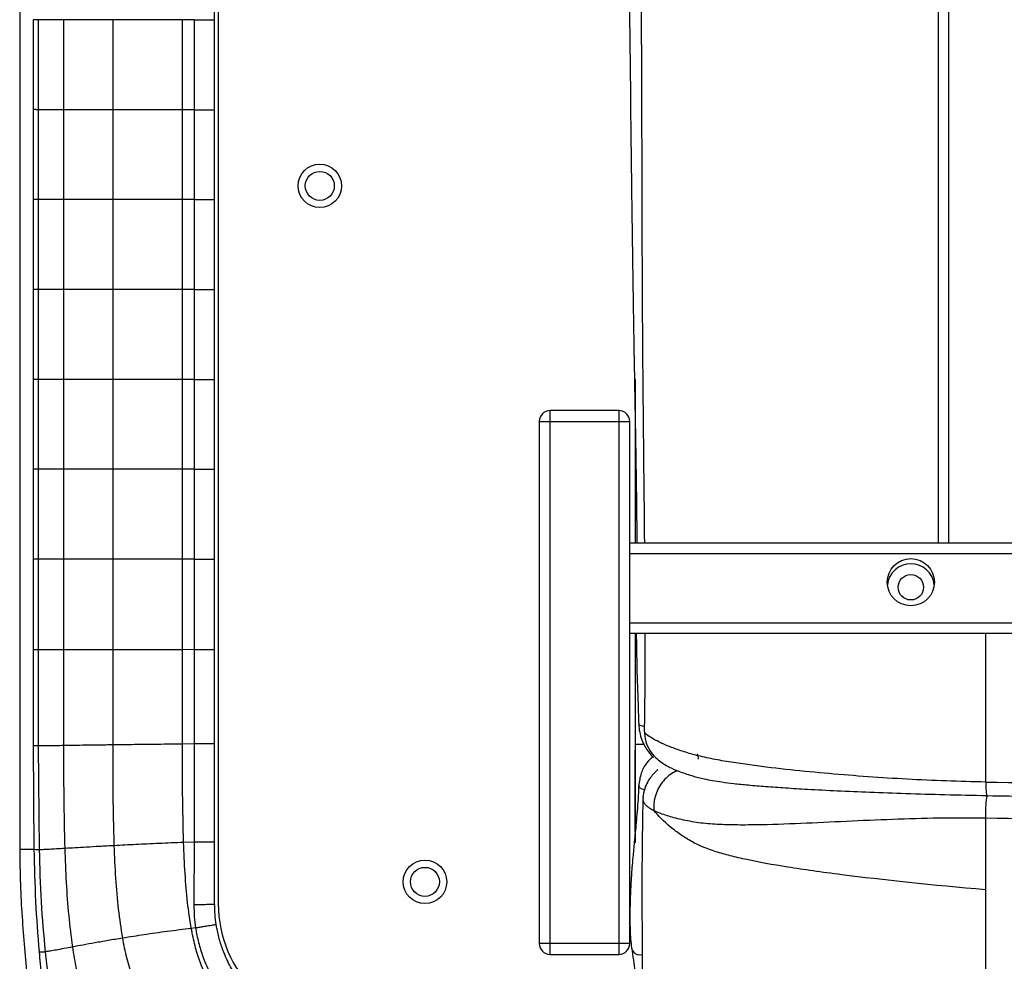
# Paper-space layout '_Bottom' of a CAD drawing. Header units: millimetres. Extents: x -468 to 468, y -619 to 155.
# Tile 2 of 10: x -468 to -197, y -482 to -222. Entities that reach past the tile are written whole.
import ezdxf

# ---------------------------------------------------------------- set-up
doc = ezdxf.new("R2010")
doc.units = ezdxf.units.MM

psp = doc.layouts.new('_Bottom')

# ---------------------------------------------------------------- linework, layer by layer
at = {"color": 7, "linetype": 'Continuous', "lineweight": 25}
for p, q in [((-468.27, 6.64), (-468.27, -450.94)), ((-413.5, 0), (-413.5, -466)), ((-215, -12.5), (-215, -366.5)), ((-212, -366.5), (-212, -12.5)), ((-414.5, -421.97), (-414.5, -22.33)), ((-464.56, -222.15), (-464.56, -246.97)), ((-463.05, -246.98), (-463.05, -222.15)), ((-456.06, -246.98), (-456.06, -222.15)), ((-442.51, -246.98), (-442.51, -222.15)), ((-423.36, -246.98), (-423.36, -222.15)), ((-420.17, -222.15), (-423.36, -222.15)), ((-464.56, -246.97), (-464.56, -271.79)), ((-463.05, -271.79), (-463.05, -246.98)), ((-456.06, -271.79), (-456.06, -246.98)), ((-423.36, -271.79), (-423.36, -246.98)), ((-420.17, -246.98), (-423.36, -246.98)), ((-464.56, -271.79), (-464.56, -296.59)), ((-463.05, -296.59), (-463.05, -271.79)), ((-456.06, -296.59), (-456.06, -271.79)), ((-442.51, -296.59), (-442.51, -271.79)), ((-423.36, -296.59), (-423.36, -271.79)), ((-420.17, -271.79), (-423.36, -271.79)), ((-464.56, -296.59), (-464.56, -321.38)), ((-463.05, -321.39), (-463.05, -296.59)), ((-456.06, -321.39), (-456.06, -296.59)), ((-423.36, -321.39), (-423.36, -296.59)), ((-420.17, -296.59), (-423.36, -296.59)), ((-464.56, -321.38), (-464.56, -346.17)), ((-463.05, -346.18), (-463.05, -321.39)), ((-456.06, -346.18), (-456.06, -321.39)), ((-442.51, -346.18), (-442.51, -321.39)), ((-423.36, -346.18), (-423.36, -321.39)), ((-420.17, -321.39), (-423.36, -321.39)), ((-298.52, -321.39), (-298.52, -366.5)), ((-322, -480), (-322, -330)), ((-303, -330), (-322, -330)), ((-303, -330), (-303, -480)), ((-325, -333), (-300, -333)), ((-325, -333), (-325, -477)), ((-300, -477), (-300, -333)), ((-464.56, -346.17), (-464.56, -370.97)), ((-463.05, -370.97), (-463.05, -346.18)), ((-456.06, -370.97), (-456.06, -346.18)), ((-423.36, -370.97), (-423.36, -346.18)), ((-420.17, -346.18), (-423.36, -346.18)), ((-300, -366.5), (300, -366.5)), ((-464.56, -370.97), (-464.56, -396)), ((-463.05, -396.01), (-463.05, -370.97)), ((-456.06, -396), (-456.06, -370.97)), ((-423.36, -395.95), (-423.36, -370.97)), ((-420.17, -370.97), (-423.36, -370.97)), ((300, -369.5), (-300, -369.5)), ((-300, -388.5), (300, -388.5)), ((300, -391.5), (-300, -391.5)), ((-298.52, -391.5), (-298.52, -422.04)), ((-464.56, -396), (-464.56, -422.44)), ((-463.05, -422.49), (-463.05, -396.01)), ((-456.06, -422.41), (-456.06, -396)), ((-423.37, -422.01), (-423.36, -395.95)), ((-420.17, -395.94), (-423.36, -395.95)), ((-295.99, -418.32), (-295.99, -418.21)), ((-464.56, -422.44), (-464.36, -451.03)), ((-462.81, -451.15), (-463.05, -422.49)), ((-420.17, -421.97), (-423.37, -422.01)), ((-298.5, -446.27), (-298.5, -423.7)), ((-296.34, -436.71), (-296.36, -437)), ((-420.18, -449.03), (-423.07, -449.14)), ((-419.75, -472.73), (-420.94, -472.87)), ((-300, -477), (-325, -477)), ((-322, -480), (-303, -480))]:
    psp.add_line(p, q, dxfattribs=at)
at = {"color": 7, "linetype": 'Continuous', "lineweight": 25, "flags": 128}
for points in [[(-420.17, -222.15), (-420.17, -232.15), (-420.17, -239.57), (-420.17, -246.98)], [(-442.51, -271.79), (-442.51, -262.22), (-442.51, -254.6), (-442.51, -246.98)], [(-420.17, -246.98), (-420.17, -256.98), (-420.17, -264.38), (-420.17, -271.79)], [(-420.17, -271.79), (-420.17, -281.79), (-420.17, -289.19), (-420.17, -296.59)], [(-442.51, -321.39), (-442.51, -311.81), (-442.51, -304.2), (-442.51, -296.59)], [(-420.17, -296.59), (-420.17, -306.59), (-420.17, -313.99), (-420.17, -321.39)], [(-420.17, -321.39), (-420.17, -331.39), (-420.17, -338.78), (-420.17, -346.18)], [(-442.51, -370.97), (-442.51, -361.4), (-442.51, -353.79), (-442.51, -346.18)], [(-420.17, -346.18), (-420.17, -356.18), (-420.17, -363.58), (-420.17, -370.97)], [(-442.51, -395.97), (-442.51, -386.4), (-442.51, -378.69), (-442.51, -370.97)], [(-420.17, -370.97), (-420.17, -375.97), (-420.17, -385.96), (-420.17, -395.94)], [(-442.51, -422.23), (-442.51, -412.65), (-442.51, -404.31), (-442.51, -395.97)], [(-420.17, -395.94), (-420.17, -405.94), (-420.17, -413.96), (-420.17, -414.62), (-420.17, -421.97)], [(-297.55, -416.47), (-297.54, -416.53), (-297.24, -416.78), (-296.61, -416.96), (-296.03, -417.04)], [(-295.98, -434.6), (-296.57, -434.43), (-297.21, -434.07), (-297.53, -433.63), (-297.55, -433.46)], [(-468.27, -450.94), (-468.08, -450.94), (-467.54, -450.94), (-466.73, -450.94), (-465.77, -450.94), (-464.81, -450.94), (-464.33, -450.94)], [(-296.58, -480.18), (-296.77, -480.2), (-297.74, -480.14)]]:
    psp.add_lwpolyline(points, dxfattribs=at)
at = {"color": 7, "linetype": 'Continuous', "lineweight": 25}
for centre, radius in [((-385.5, -268), 6), ((-385.5, -268), 4), ((-222.5, -377.34), 6.5), ((-222.5, -378.74), 3.5), ((-356.5, -460), 6), ((-356.5, -460), 4)]:
    psp.add_circle(centre, radius, dxfattribs=at)
for centre, radius, start, end in [((-322, -333), 3, 90, 180), ((-303, -333), 3, 0, 90), ((-222.5, -378.75), 6.5, 6.2844, 173.7156), ((-221.4, -413.84), 60.97, 190.2233, 191.6212), ((-379.5, -466), 34, 180, 270), ((-322, -477), 3, 180, 270), ((-303, -477), 3, 270, 0), ((-297.16, -477.81), 2.4, 189.4601, 255.9251)]:
    psp.add_arc(centre, radius, start, end, dxfattribs=at)
for points, knots in [([(-301.78, -12.5), (-301.83, -27.84), (-301.92, -58.43), (-301.63, -104.25), (-301.14, -154.13), (-300.2, -208.16), (-299.75, -251.22), (-299.4, -279.15), (-299.22, -291.74), (-299.03, -303.84), (-298.87, -313.03), (-298.75, -319.81), (-298.67, -324.78), (-298.56, -330.61), (-298.43, -337.32), (-298.31, -344.86), (-298.19, -353.2), (-298.1, -360.5), (-298.09, -365.02), (-298.09, -366.5)], [0, 0, 0, 0, 0.130027, 0.259158, 0.388321, 0.552706, 0.717066, 0.753237, 0.789367, 0.82382, 0.855736, 0.867301, 0.881303, 0.897787, 0.916747, 0.938181, 0.96164, 0.987479, 1, 1, 1, 1]), ([(-297.59, -107.69), (-297.59, -108.64), (-297.56, -113.95), (-297.48, -125.04), (-297.37, -140.59), (-297.24, -156.82), (-297.14, -171.93), (-297.05, -185.92), (-296.97, -198.73), (-296.91, -210.37), (-296.86, -220.93), (-296.82, -230.54), (-296.79, -239.15), (-296.76, -246.78), (-296.74, -253.43), (-296.72, -259.28), (-296.71, -264.63), (-296.7, -269.76), (-296.68, -274.75), (-296.67, -279.58), (-296.65, -284.27), (-296.64, -288.89), (-296.62, -293.29), (-296.6, -296.88), (-296.59, -299.5), (-296.58, -301.13), (-296.57, -302.62), (-296.56, -304.49), (-296.54, -307.25), (-296.52, -311), (-296.48, -315.65), (-296.45, -320.17), (-296.4, -324.86), (-296.36, -329.74), (-296.3, -335.81), (-296.22, -342.98), (-296.14, -351.27), (-296.05, -359.28), (-296.01, -364.46), (-295.99, -366.5)], [0, 0, 0, 0, 0.01104, 0.061578, 0.128696, 0.191543, 0.250089, 0.304293, 0.354133, 0.398839, 0.439585, 0.476724, 0.510391, 0.53953, 0.565269, 0.587408, 0.607409, 0.627223, 0.646836, 0.665125, 0.683197, 0.701031, 0.718604, 0.734055, 0.74254, 0.748896, 0.752955, 0.759715, 0.770561, 0.784978, 0.803116, 0.824386, 0.837387, 0.857387, 0.880785, 0.907532, 0.940328, 0.97647, 1, 1, 1, 1]), ([(-463.05, -222.15), (-463.42, -222.15), (-464.16, -222.15), (-464.57, -222.15), (-464.52, -222.15), (-464.51, -222.15)], [0, 0, 0, 0, 0.439378, 0.864334, 1, 1, 1, 1]), ([(-456.06, -222.15), (-456.86, -222.15), (-458.43, -222.15), (-460.35, -222.15), (-461.92, -222.15), (-462.68, -222.15), (-463.05, -222.15)], [0, 0, 0, 0, 0.264113, 0.518528, 0.763737, 1, 1, 1, 1]), ([(-442.51, -222.15), (-443.88, -222.15), (-446.56, -222.15), (-449.81, -222.15), (-452.34, -222.15), (-454.3, -222.15), (-455.48, -222.15), (-456.06, -222.15)], [0, 0, 0, 0, 0.270154, 0.527358, 0.689273, 0.846718, 1, 1, 1, 1]), ([(-423.36, -222.15), (-424.74, -222.15), (-427.45, -222.15), (-431.45, -222.15), (-435.3, -222.15), (-439, -222.15), (-441.35, -222.15), (-442.51, -222.15)], [0, 0, 0, 0, 0.209714, 0.414909, 0.61509, 0.810059, 1, 1, 1, 1]), ([(-463.05, -246.98), (-463.42, -246.98), (-464.16, -246.97), (-464.57, -246.97), (-464.52, -246.97), (-464.51, -246.97)], [0, 0, 0, 0, 0.4393749, 0.8643262, 1, 1, 1, 1]), ([(-456.06, -246.98), (-456.86, -246.98), (-458.43, -246.98), (-460.35, -246.98), (-461.92, -246.98), (-462.68, -246.98), (-463.05, -246.98)], [0, 0, 0, 0, 0.264113, 0.518527, 0.763735, 1, 1, 1, 1]), ([(-442.51, -246.98), (-443.87, -246.98), (-446.53, -246.98), (-450.13, -246.98), (-453.34, -246.98), (-455.16, -246.98), (-456.06, -246.98)], [0, 0, 0, 0, 0.267585, 0.522458, 0.766185, 1, 1, 1, 1]), ([(-423.36, -246.98), (-425.63, -246.98), (-430.08, -246.98), (-436.53, -246.98), (-440.54, -246.98), (-442.51, -246.98)], [0, 0, 0, 0, 0.3470856, 0.6807162, 1, 1, 1, 1]), ([(-463.05, -271.79), (-463.42, -271.79), (-464.16, -271.79), (-464.57, -271.79), (-464.52, -271.79), (-464.51, -271.79)], [0, 0, 0, 0, 0.4393768, 0.8643324, 1, 1, 1, 1]), ([(-456.06, -271.79), (-456.86, -271.79), (-458.43, -271.79), (-460.35, -271.79), (-461.92, -271.79), (-462.68, -271.79), (-463.05, -271.79)], [0, 0, 0, 0, 0.264112, 0.518526, 0.763736, 1, 1, 1, 1]), ([(-442.51, -271.79), (-443.87, -271.79), (-446.53, -271.79), (-450.13, -271.79), (-453.34, -271.79), (-455.16, -271.79), (-456.06, -271.79)], [0, 0, 0, 0, 0.267584, 0.522456, 0.766184, 1, 1, 1, 1]), ([(-423.36, -271.79), (-425.63, -271.79), (-430.08, -271.79), (-436.53, -271.79), (-440.54, -271.79), (-442.51, -271.79)], [0, 0, 0, 0, 0.347089, 0.680705, 1, 1, 1, 1]), ([(-463.05, -296.59), (-463.42, -296.59), (-464.16, -296.59), (-464.57, -296.59), (-464.52, -296.59), (-464.51, -296.59)], [0, 0, 0, 0, 0.439375, 0.864326, 1, 1, 1, 1]), ([(-456.06, -296.59), (-456.86, -296.59), (-458.43, -296.59), (-460.35, -296.59), (-461.92, -296.59), (-462.68, -296.59), (-463.05, -296.59)], [0, 0, 0, 0, 0.264113, 0.518527, 0.763735, 1, 1, 1, 1]), ([(-442.51, -296.59), (-443.87, -296.59), (-446.53, -296.59), (-450.13, -296.59), (-453.34, -296.59), (-455.16, -296.59), (-456.06, -296.59)], [0, 0, 0, 0, 0.267585, 0.522458, 0.766185, 1, 1, 1, 1]), ([(-423.36, -296.59), (-425.63, -296.59), (-430.08, -296.59), (-436.53, -296.59), (-440.54, -296.59), (-442.51, -296.59)], [0, 0, 0, 0, 0.347086, 0.680716, 1, 1, 1, 1]), ([(-463.05, -321.39), (-463.42, -321.39), (-464.16, -321.39), (-464.57, -321.38), (-464.52, -321.38), (-464.51, -321.38)], [0, 0, 0, 0, 0.439377, 0.864332, 1, 1, 1, 1]), ([(-456.06, -321.39), (-456.86, -321.39), (-458.43, -321.39), (-460.35, -321.39), (-461.92, -321.39), (-462.68, -321.39), (-463.05, -321.39)], [0, 0, 0, 0, 0.2641118, 0.5185265, 0.7637358, 1, 1, 1, 1]), ([(-442.51, -321.39), (-443.87, -321.39), (-446.53, -321.39), (-450.13, -321.39), (-453.34, -321.39), (-455.16, -321.39), (-456.06, -321.39)], [0, 0, 0, 0, 0.267584, 0.522456, 0.766184, 1, 1, 1, 1]), ([(-423.36, -321.39), (-425.63, -321.39), (-430.08, -321.39), (-436.53, -321.39), (-440.54, -321.39), (-442.51, -321.39)], [0, 0, 0, 0, 0.347089, 0.680705, 1, 1, 1, 1]), ([(-463.05, -346.18), (-463.42, -346.18), (-464.16, -346.18), (-464.57, -346.18), (-464.52, -346.17), (-464.51, -346.17)], [0, 0, 0, 0, 0.439375, 0.864326, 1, 1, 1, 1]), ([(-456.06, -346.18), (-456.86, -346.18), (-458.43, -346.18), (-460.35, -346.18), (-461.92, -346.18), (-462.68, -346.18), (-463.05, -346.18)], [0, 0, 0, 0, 0.264113, 0.518527, 0.763735, 1, 1, 1, 1]), ([(-442.51, -346.18), (-443.87, -346.18), (-446.53, -346.18), (-450.13, -346.18), (-453.34, -346.18), (-455.16, -346.18), (-456.06, -346.18)], [0, 0, 0, 0, 0.267585, 0.522458, 0.766185, 1, 1, 1, 1]), ([(-423.36, -346.18), (-425.63, -346.18), (-430.08, -346.18), (-436.53, -346.18), (-440.54, -346.18), (-442.51, -346.18)], [0, 0, 0, 0, 0.347086, 0.680716, 1, 1, 1, 1]), ([(-463.05, -370.97), (-463.42, -370.97), (-464.16, -370.97), (-464.57, -370.97), (-464.52, -370.97), (-464.51, -370.97)], [0, 0, 0, 0, 0.439382, 0.864343, 1, 1, 1, 1]), ([(-456.06, -370.97), (-456.86, -370.97), (-458.43, -370.97), (-460.35, -370.97), (-461.92, -370.97), (-462.68, -370.97), (-463.05, -370.97)], [0, 0, 0, 0, 0.264112, 0.518526, 0.763735, 1, 1, 1, 1]), ([(-442.51, -370.97), (-443.87, -370.97), (-446.53, -370.97), (-450.13, -370.97), (-453.34, -370.97), (-455.16, -370.97), (-456.06, -370.97)], [0, 0, 0, 0, 0.267585, 0.522457, 0.766185, 1, 1, 1, 1]), ([(-423.36, -370.97), (-425.63, -370.97), (-430.08, -370.97), (-436.53, -370.97), (-440.55, -370.97), (-442.51, -370.97)], [0, 0, 0, 0, 0.34709, 0.680706, 1, 1, 1, 1]), ([(-298.22, -391.5), (-298.19, -394.28), (-298.14, -398.2), (-298, -403.22), (-297.89, -406.58), (-297.77, -409.91), (-297.66, -413.22), (-297.59, -415.39), (-297.55, -416.47)], [0, 0, 0, 0, 0.33, 0.464341, 0.598803, 0.733049, 0.866856, 1, 1, 1, 1]), ([(-295.83, -391.5), (-295.83, -394.29), (-295.83, -399.76), (-295.89, -407.72), (-295.95, -413.86), (-296.01, -417.27), (-296.03, -418.21)], [0, 0, 0, 0, 0.312237, 0.610336, 0.892025, 1, 1, 1, 1]), ([(-201.85, -432.46), (-201.85, -429.72), (-201.85, -424.05), (-201.85, -415.08), (-201.86, -405.38), (-201.86, -397.43), (-201.86, -392.72), (-201.86, -391.5)], [0, 0, 0, 0, 0.203992, 0.422885, 0.658423, 0.911765, 1, 1, 1, 1]), ([(-463.05, -396.01), (-463.42, -396.01), (-464.16, -396), (-464.57, -396), (-464.52, -396), (-464.51, -395.99)], [0, 0, 0, 0, 0.439406, 0.864356, 1, 1, 1, 1]), ([(-456.06, -396), (-456.86, -396), (-458.43, -396), (-460.35, -396), (-461.92, -396.01), (-462.68, -396.01), (-463.05, -396.01)], [0, 0, 0, 0, 0.264121, 0.518545, 0.763754, 1, 1, 1, 1]), ([(-442.51, -395.97), (-443.87, -395.98), (-446.53, -395.98), (-450.13, -395.99), (-453.34, -395.99), (-455.16, -396), (-456.06, -396)], [0, 0, 0, 0, 0.267592, 0.522459, 0.766179, 1, 1, 1, 1]), ([(-423.36, -395.95), (-425.63, -395.95), (-430.08, -395.96), (-436.53, -395.96), (-440.55, -395.97), (-442.51, -395.97)], [0, 0, 0, 0, 0.347087, 0.680703, 1, 1, 1, 1]), ([(-298.52, -395.95), (-298.5, -395.95), (-298.47, -395.95), (-298.25, -395.95), (-298.15, -395.95)], [0, 0, 0, 0, 0.5901606, 1, 1, 1, 1]), ([(-297.55, -416.47), (-297.49, -417.23), (-297.37, -418.72), (-296.75, -420.8), (-295.9, -422.62), (-294.84, -424.26), (-293.97, -425.2), (-293.51, -425.69)], [0, 0, 0, 0, 0.2224451, 0.4343193, 0.6302282, 0.8058675, 1, 1, 1, 1]), ([(-296.02, -418.32), (-295.94, -419.33), (-295.79, -421.28), (-294.58, -423.78), (-293.05, -425.66), (-291.02, -427.34), (-288.5, -428.69), (-286.33, -429.56), (-284.34, -430.26), (-282.67, -430.78), (-281.08, -431.21), (-279.33, -431.63), (-277.19, -432.06), (-274.48, -432.49), (-271.18, -432.9), (-267.12, -433.3), (-262.36, -433.7), (-256.91, -434.08), (-250.34, -434.48), (-242.58, -434.88), (-233.54, -435.27), (-223.63, -435.63), (-212.85, -435.95), (-205.35, -436.11), (-201.46, -436.2)], [0, 0, 0, 0, 0.027883, 0.053802, 0.076737, 0.096932, 0.134136, 0.170697, 0.197394, 0.220827, 0.240858, 0.262574, 0.290191, 0.318584, 0.352546, 0.392646, 0.438754, 0.490458, 0.547633, 0.623122, 0.706161, 0.796668, 0.894622, 1, 1, 1, 1]), ([(-201.85, -432.46), (-205.47, -432.38), (-212.71, -432.22), (-223.53, -431.71), (-234.31, -431.03), (-245.07, -430.18), (-255.78, -429.15), (-264.58, -428.09), (-271.47, -427.11), (-276.49, -426.26), (-281.13, -425.27), (-285.13, -424.13), (-288.56, -422.92), (-291.31, -421.74), (-293.51, -420.63), (-295.14, -419.6), (-295.99, -418.81), (-295.99, -418.4), (-295.99, -418.32)], [0, 0, 0, 0, 0.097125, 0.194181, 0.291251, 0.388457, 0.486083, 0.584184, 0.633322, 0.682968, 0.732778, 0.781435, 0.829964, 0.878602, 0.915081, 0.952305, 0.990475, 1, 1, 1, 1]), ([(-463.05, -422.49), (-463.42, -422.49), (-464.16, -422.48), (-464.57, -422.46), (-464.52, -422.44), (-464.51, -422.44)], [0, 0, 0, 0, 0.439584, 0.864541, 1, 1, 1, 1]), ([(-456.06, -422.41), (-456.86, -422.43), (-458.43, -422.45), (-460.35, -422.47), (-461.92, -422.49), (-462.68, -422.49), (-463.05, -422.49)], [0, 0, 0, 0, 0.2642068, 0.5186553, 0.763832, 1, 1, 1, 1]), ([(-455.76, -450.79), (-455.87, -446.02), (-456.08, -436.57), (-456.07, -427.11), (-456.06, -422.41)], [0, 0, 0, 0, 0.503924, 1, 1, 1, 1]), ([(-442.51, -422.22), (-443.87, -422.24), (-446.53, -422.28), (-450.13, -422.33), (-453.34, -422.37), (-455.17, -422.4), (-456.06, -422.41)], [0, 0, 0, 0, 0.267607, 0.522473, 0.766183, 1, 1, 1, 1]), ([(-423.37, -422.01), (-425.63, -422.03), (-430.08, -422.07), (-436.53, -422.15), (-440.55, -422.2), (-442.51, -422.22)], [0, 0, 0, 0, 0.3470563, 0.6806942, 1, 1, 1, 1]), ([(-442.19, -450.02), (-442.28, -446.82), (-442.45, -440.59), (-442.51, -431.33), (-442.51, -425.26), (-442.51, -422.23)], [0, 0, 0, 0, 0.3452337, 0.6726044, 1, 1, 1, 1]), ([(-423.07, -449.14), (-423.17, -444.64), (-423.39, -435.6), (-423.37, -426.55), (-423.37, -422.01)], [0, 0, 0, 0, 0.497258, 1, 1, 1, 1]), ([(-420.17, -421.97), (-420.17, -425.57), (-420.17, -431.88), (-420.17, -440.9), (-420.18, -446.32), (-420.18, -449.03), (-420.18, -449.03)], [0, 0, 0, 0, 0.399131, 0.699441, 0.999998, 1, 1, 1, 1]), ([(-414.5, -449), (-414.5, -446.3), (-414.5, -440.89), (-414.5, -431.88), (-414.5, -425.57), (-414.5, -421.97)], [0, 0, 0, 0, 0.3002995, 0.6005974, 1, 1, 1, 1]), ([(-298.52, -422.04), (-298.52, -423.15), (-298.52, -427.67), (-298.52, -435.6), (-298.52, -443.56), (-298.52, -448.1), (-298.52, -449.23)], [0, 0, 0, 0, 0.122361, 0.498855, 0.875352, 1, 1, 1, 1]), ([(-298.52, -422.04), (-298.49, -422.04), (-298.45, -422.04), (-298.08, -422.04), (-297.51, -422.04), (-296.84, -422.04), (-296.32, -422.04), (-296.12, -422.04)], [0, 0, 0, 0, 0.214668, 0.429335, 0.644003, 0.85867, 1, 1, 1, 1]), ([(-293.72, -425.45), (-294.28, -426.01), (-295.61, -427.35), (-297.09, -430.08), (-297.39, -432.29), (-297.55, -433.46)], [0, 0, 0, 0, 0.254795, 0.607019, 1, 1, 1, 1]), ([(-292.31, -429.1), (-292.58, -429.33), (-293.2, -429.87), (-294.16, -430.96), (-295.16, -432.45), (-296.06, -434.42), (-296.26, -435.91), (-296.37, -436.71)], [0, 0, 0, 0, 0.119865, 0.280968, 0.477377, 0.715184, 1, 1, 1, 1]), ([(-286.82, -429.33), (-287.21, -429.49), (-288.21, -429.89), (-289.68, -431), (-291.15, -432.56), (-292.3, -434.42), (-293.06, -436.42), (-293.45, -438.42), (-293.41, -439.7), (-293.39, -440.32)], [0, 0, 0, 0, 0.095674, 0.248994, 0.405991, 0.562989, 0.716308, 0.862765, 1, 1, 1, 1]), ([(-297.55, -433.46), (-297.61, -434.7), (-297.72, -437.1), (-297.98, -440.48), (-298.24, -443.56), (-298.51, -446.35), (-298.76, -448.87), (-298.97, -451.12), (-299.19, -453.52), (-299.4, -455.9), (-299.57, -458.24), (-299.7, -460.2), (-299.79, -461.94), (-299.86, -463.54), (-299.91, -465.06), (-299.96, -466.71), (-299.98, -468.65), (-299.98, -470.93), (-299.93, -473.42), (-299.81, -476.01), (-299.62, -477.44), (-299.52, -478.21)], [0, 0, 0, 0, 0.058602, 0.113694, 0.165329, 0.213551, 0.25841, 0.299669, 0.337186, 0.393699, 0.438738, 0.478878, 0.516944, 0.552835, 0.586592, 0.623538, 0.672918, 0.734955, 0.809967, 0.898325, 1, 1, 1, 1]), ([(-201.85, -432.46), (-185.06, -432.73), (-168.26, -432.87), (-134.63, -433.05), (-117.8, -433.11), (-92.56, -433.17), (-84.15, -433.19), (-67.32, -433.23), (-58.9, -433.25), (-33.66, -433.29), (-16.83, -433.3), (0, -433.3)], [0, 0, 0, 0, 0.25, 0.25, 0.5, 0.5, 0.625, 0.625, 0.75, 0.75, 1, 1, 1, 1]), ([(-201.85, -432.46), (-201.84, -433.03), (-201.81, -434.21), (-201.69, -435.5), (-201.56, -436.17), (-201.48, -436.14), (-201.46, -436.13)], [0, 0, 0, 0, 0.291333, 0.60446, 0.917587, 1, 1, 1, 1]), ([(-296.4, -437), (-296.41, -437.73), (-296.46, -440.07), (-296.52, -443.69), (-296.58, -447.79), (-296.63, -452.26), (-296.66, -456.92), (-296.67, -461.58), (-296.66, -465.56), (-296.65, -468.88), (-296.64, -471.64), (-296.63, -474.03), (-296.61, -477.69), (-296.58, -482.36), (-296.54, -487.69), (-296.49, -492.32), (-296.44, -496.41), (-296.38, -500.33), (-296.34, -503.04), (-296.31, -504.91), (-296.3, -505.74), (-296.29, -506.65), (-296.27, -507.57), (-296.26, -508.47), (-296.25, -509.38), (-296.22, -511.86), (-296.19, -515.53), (-296.18, -518.82), (-296.18, -520.31)], [0, 0, 0, 0, 0.012932, 0.041436, 0.068405, 0.094344, 0.13713, 0.177957, 0.215819, 0.24909, 0.276532, 0.300299, 0.323845, 0.395157, 0.461165, 0.524106, 0.58428, 0.641361, 0.710054, 0.721283, 0.73707, 0.752914, 0.768808, 0.784745, 0.800719, 0.816723, 0.916986, 1, 1, 1, 1]), ([(-296.36, -437), (-296.37, -437.1), (-296.41, -437.41), (-296.26, -437.85), (-296.04, -438.26), (-295.73, -438.69), (-295.24, -439.18), (-294.43, -439.76), (-293.76, -440.12), (-293.39, -440.32)], [0, 0, 0, 0, 0.0716382, 0.2192534, 0.3216368, 0.3974495, 0.5741468, 0.7674077, 1, 1, 1, 1]), ([(-201.84, -442.46), (-201.85, -441.93), (-201.85, -441.34), (-201.82, -440.09), (-201.79, -439.44), (-201.71, -438.22), (-201.66, -437.66), (-201.54, -436.76), (-201.47, -436.43), (-201.4, -436.2)], [0, 0, 0, 0, 0.25, 0.25, 0.5, 0.5, 0.75, 0.75, 1, 1, 1, 1]), ([(-201.46, -436.2), (-197.35, -436.27), (-188.7, -436.42), (-175.03, -436.6), (-160.03, -436.74), (-143.7, -436.86), (-126.02, -436.94), (-107.41, -437), (-87.91, -437.06), (-67.59, -437.11), (-46.1, -437.16), (-23.44, -437.19), (-7.94, -437.19), (0, -437.19)], [0, 0, 0, 0, 0.061439, 0.129386, 0.203883, 0.284955, 0.372658, 0.466988, 0.56198, 0.662783, 0.769385, 0.881788, 1, 1, 1, 1]), ([(-201.84, -442.46), (-210.46, -442.31), (-219.04, -442.48), (-236.07, -443.1), (-244.54, -443.57), (-257, -444.09), (-261.13, -444.23), (-267.15, -444.32), (-269.13, -444.33), (-272.94, -444.29), (-274.78, -444.23), (-278.33, -444.01), (-280.02, -443.84), (-283.26, -443.36), (-284.84, -443.04), (-287.7, -442.37), (-289, -442.01), (-291.38, -441.22), (-292.46, -440.79), (-293.39, -440.32)], [0, 0, 0, 0, 0.25, 0.25, 0.5, 0.5, 0.625, 0.625, 0.6875, 0.6875, 0.75, 0.75, 0.8125, 0.8125, 0.875, 0.875, 0.9375, 0.9375, 1, 1, 1, 1]), ([(-201.83, -462.17), (-216.55, -460.96), (-230.38, -459.47), (-247.15, -457.33), (-252.06, -456.63), (-260.71, -455.26), (-264.45, -454.57), (-269.36, -453.53), (-270.88, -453.18), (-273.71, -452.46), (-275.02, -452.09), (-278.72, -450.89), (-280.88, -449.99), (-283.43, -448.6), (-283.94, -448.3), (-284.94, -447.68), (-285.43, -447.36), (-286.9, -446.35), (-287.85, -445.63), (-290.55, -443.39), (-292.15, -441.8), (-293.39, -440.32)], [0, 0, 0, 0, 0.25, 0.25, 0.375, 0.375, 0.5, 0.5, 0.5625, 0.5625, 0.625, 0.625, 0.75, 0.75, 0.78125, 0.78125, 0.8125, 0.8125, 0.875, 0.875, 1, 1, 1, 1]), ([(0, -443.34), (-16.83, -443.34), (-33.67, -443.32), (-58.92, -443.28), (-67.34, -443.26), (-84.17, -443.22), (-92.59, -443.2), (-117.84, -443.13), (-134.67, -443.08), (-168.3, -442.89), (-185.1, -442.74), (-201.84, -442.46)], [0, 0, 0, 0, 0.25, 0.25, 0.375, 0.375, 0.5, 0.5, 0.75, 0.75, 1, 1, 1, 1]), ([(-442.19, -450.02), (-443.55, -450.09), (-446.21, -450.23), (-449.82, -450.44), (-453.03, -450.63), (-454.87, -450.74), (-455.76, -450.79)], [0, 0, 0, 0, 0.267469, 0.522347, 0.766132, 1, 1, 1, 1]), ([(-423.07, -449.14), (-425.33, -449.23), (-429.77, -449.41), (-436.21, -449.71), (-440.22, -449.92), (-442.19, -450.02)], [0, 0, 0, 0, 0.346731, 0.680364, 1, 1, 1, 1]), ([(-439.86, -475.53), (-440.27, -472.88), (-441.11, -467.4), (-441.8, -458.88), (-442.06, -453.02), (-442.19, -450.02)], [0, 0, 0, 0, 0.313323, 0.6486, 1, 1, 1, 1]), ([(-420.94, -472.87), (-421.31, -470.48), (-422.09, -465.45), (-422.71, -457.52), (-422.95, -452), (-423.07, -449.14)], [0, 0, 0, 0, 0.30455, 0.640367, 1, 1, 1, 1]), ([(-420.18, -449.03), (-420.18, -449.03), (-420.18, -451.25), (-420.19, -455.7), (-420.21, -461.46), (-420.22, -465), (-420.23, -466.32)], [0, 0, 0, 0, 0.0000035, 0.385328, 0.771301, 1, 1, 1, 1]), ([(-414.5, -466.19), (-414.5, -464.89), (-414.5, -461.38), (-414.5, -455.65), (-414.5, -451.22), (-414.5, -449)], [0, 0, 0, 0, 0.227293, 0.613646, 1, 1, 1, 1]), ([(-468.27, -450.94), (-468.23, -454.17), (-468.16, -460.41), (-467.65, -469.51), (-466.99, -478.17), (-466.21, -486.62), (-465.13, -493.91), (-463.59, -500.03), (-461.81, -504.99), (-459.46, -509.7), (-456.55, -514.08), (-453.2, -518.13), (-449.45, -521.81), (-445.37, -525.08), (-440.54, -528.24), (-434.9, -531.05), (-428.47, -533.37), (-420.11, -535.52), (-409.81, -537.08), (-397.68, -538.21), (-385.56, -539.08), (-373.42, -539.59), (-358.57, -539.83), (-341.01, -539.54), (-324.84, -538.51), (-312.72, -537.42), (-304.66, -536.4), (-298.86, -535.54), (-295.84, -534.69), (-295.45, -534.58)], [0, 0, 0, 0, 0.041546, 0.080163, 0.117032, 0.15311, 0.18912, 0.211606, 0.234092, 0.256581, 0.27906, 0.301537, 0.323988, 0.346351, 0.368617, 0.397995, 0.427157, 0.456274, 0.508663, 0.56076, 0.612745, 0.664776, 0.716834, 0.803578, 0.89024, 0.924921, 0.959771, 0.994723, 1, 1, 1, 1]), ([(-464.36, -451.03), (-464.24, -455.82), (-464.01, -465.26), (-463.29, -474.68), (-462.93, -479.31)], [0, 0, 0, 0, 0.508093, 1, 1, 1, 1]), ([(-462.81, -451.15), (-463.2, -451.15), (-463.95, -451.15), (-464.37, -451.09), (-464.32, -451.03), (-464.31, -451.02)], [0, 0, 0, 0, 0.4390364, 0.862972, 1, 1, 1, 1]), ([(-455.76, -450.79), (-456.57, -450.84), (-458.15, -450.93), (-460.08, -451.04), (-461.67, -451.12), (-462.44, -451.14), (-462.81, -451.15)], [0, 0, 0, 0, 0.2644033, 0.5189109, 0.7640155, 1, 1, 1, 1]), ([(-461.15, -479.3), (-461.57, -474.71), (-462.41, -465.34), (-462.68, -455.94), (-462.81, -451.15)], [0, 0, 0, 0, 0.490533, 1, 1, 1, 1]), ([(-453.63, -477.96), (-454, -475.07), (-454.76, -469.17), (-455.41, -460.1), (-455.64, -453.92), (-455.76, -450.79)], [0, 0, 0, 0, 0.32015, 0.655085, 1, 1, 1, 1]), ([(-414.5, -466.19), (-414.52, -466.2), (-414.57, -466.22), (-414.92, -466.24), (-415.47, -466.27), (-416.21, -466.29), (-417.1, -466.3), (-418.09, -466.31), (-419.16, -466.32), (-419.87, -466.32), (-420.23, -466.32)], [0, 0, 0, 0, 0.124999, 0.249998, 0.374998, 0.499998, 0.624998, 0.749998, 0.874999, 1, 1, 1, 1]), ([(-420.23, -466.32), (-420.21, -467.42), (-420.17, -469.56), (-419.91, -471.69), (-419.75, -472.73), (-419.75, -472.73)], [0, 0, 0, 0, 0.511655, 0.999991, 1, 1, 1, 1]), ([(-414.07, -471.78), (-414.19, -470.88), (-414.44, -469.03), (-414.5, -467.15), (-414.5, -466.19), (-414.5, -466.19)], [0, 0, 0, 0, 0.486251, 0.999989, 1, 1, 1, 1]), ([(-201.83, -611.03), (-201.83, -610.96), (-201.83, -610.88), (-201.83, -610.74), (-201.83, -610.51), (-201.83, -610.26), (-201.83, -609.74), (-201.83, -609.36), (-201.83, -608.13), (-201.83, -607.2), (-201.83, -605.67), (-201.83, -605.14), (-201.82, -604.32), (-201.82, -604.04), (-201.82, -603.76), (-201.82, -603.75), (-201.82, -603.74), (-201.82, -603.73), (-201.82, -603.7), (-201.82, -603.64), (-201.82, -603.51), (-201.82, -603.26), (-201.82, -602.76), (-201.82, -599.99), (-201.82, -597.12), (-201.82, -593.96), (-201.82, -593.33), (-201.82, -592.07), (-201.82, -591.44), (-201.82, -589.56), (-201.82, -588.3), (-201.82, -585.73), (-201.82, -584.42), (-201.82, -581.71), (-201.82, -580.31), (-201.82, -577.34), (-201.82, -575.78), (-201.82, -572.44), (-201.82, -570.66), (-201.82, -564.89), (-201.82, -560.52), (-201.82, -554.56), (-201.82, -553.33), (-201.82, -552.09), (-201.82, -552.08), (-201.82, -552.08), (-201.82, -552.07), (-201.82, -552.07), (-201.82, -552.05), (-201.82, -552.02), (-201.82, -551.95), (-201.82, -551.81), (-201.82, -551.54), (-201.82, -550.99), (-201.82, -549.26), (-201.82, -547.64), (-201.82, -543.66), (-201.82, -540.87), (-201.82, -534.92), (-201.82, -531.76), (-201.82, -524.94), (-201.82, -521.29), (-201.82, -513.72), (-201.82, -509.81), (-201.82, -503.92), (-201.81, -501.95), (-201.81, -499.01), (-201.81, -498.03), (-201.81, -496.09), (-201.81, -495.12), (-201.81, -490.29), (-201.82, -486.44), (-201.82, -478.37), (-201.82, -474.14), (-201.82, -469.5)], [0, 0, 0, 0, 0.007813, 0.007813, 0.015625, 0.03125, 0.03125, 0.0625, 0.0625, 0.125, 0.125, 0.15625, 0.15625, 0.171875, 0.171875, 0.171997, 0.171997, 0.172119, 0.172363, 0.172852, 0.173828, 0.175781, 0.179688, 0.1875, 0.25, 0.25, 0.265625, 0.265625, 0.28125, 0.28125, 0.3125, 0.3125, 0.34375, 0.34375, 0.375, 0.375, 0.40625, 0.40625, 0.4375, 0.4375, 0.5, 0.5, 0.515625, 0.515686, 0.515686, 0.515717, 0.515717, 0.515747, 0.515869, 0.516113, 0.516602, 0.517578, 0.519531, 0.523438, 0.53125, 0.5625, 0.5625, 0.625, 0.625, 0.6875, 0.6875, 0.75, 0.75, 0.8125, 0.8125, 0.84375, 0.84375, 0.859375, 0.859375, 0.875, 0.875, 0.9375, 0.9375, 1, 1, 1, 1]), ([(-408.94, -485.42), (-409.25, -484.92), (-410.34, -483.13), (-411.77, -480.17), (-413.05, -476.52), (-413.73, -473.81), (-413.99, -472.22), (-414.07, -471.78)], [0, 0, 0, 0, 0.119306, 0.428976, 0.669773, 0.910574, 1, 1, 1, 1]), ([(-420.94, -472.87), (-423.17, -473.14), (-427.56, -473.68), (-433.93, -474.58), (-437.91, -475.21), (-439.86, -475.52)], [0, 0, 0, 0, 0.344594, 0.678349, 1, 1, 1, 1]), ([(-415.13, -489.04), (-415.79, -487.94), (-417.16, -485.66), (-418.71, -481.81), (-420.02, -477.52), (-420.62, -474.46), (-420.94, -472.87)], [0, 0, 0, 0, 0.223066, 0.460355, 0.71765, 1, 1, 1, 1]), ([(-419.75, -472.73), (-419.75, -472.73), (-419.68, -473.23), (-419.36, -475.07), (-418.6, -478.22), (-417.11, -482.49), (-415.47, -485.97), (-414.21, -488.09), (-413.85, -488.69)], [0, 0, 0, 0, 0.000004, 0.088326, 0.327664, 0.567016, 0.878763, 1, 1, 1, 1]), ([(-439.86, -475.52), (-441.22, -475.75), (-443.89, -476.19), (-447.53, -476.83), (-450.8, -477.43), (-452.7, -477.78), (-453.63, -477.96)], [0, 0, 0, 0, 0.266393, 0.521164, 0.76542, 1, 1, 1, 1]), ([(-432.96, -494.91), (-433.79, -493.52), (-435.47, -490.7), (-437.32, -485.99), (-438.82, -480.91), (-439.51, -477.36), (-439.86, -475.52)], [0, 0, 0, 0, 0.233875, 0.475659, 0.729876, 1, 1, 1, 1]), ([(-461.15, -479.3), (-461.49, -479.34), (-462.16, -479.42), (-462.71, -479.42), (-462.95, -479.38), (-462.92, -479.31), (-462.91, -479.31)], [0, 0, 0, 0, 0.327372, 0.644901, 0.955044, 1, 1, 1, 1]), ([(-462.93, -479.31), (-462.72, -481.54), (-462.28, -485.97), (-461.25, -492.52), (-459.79, -498.92), (-458.22, -502.96), (-457.44, -504.98)], [0, 0, 0, 0, 0.255424, 0.506464, 0.753966, 1, 1, 1, 1]), ([(-453.63, -477.96), (-454.47, -478.12), (-456.12, -478.43), (-458.17, -478.81), (-459.89, -479.12), (-460.74, -479.24), (-461.15, -479.3)], [0, 0, 0, 0, 0.264814, 0.519503, 0.764451, 1, 1, 1, 1]), ([(-455.15, -504.27), (-455.97, -502.33), (-457.63, -498.45), (-459.22, -492.25), (-460.39, -485.85), (-460.9, -481.5), (-461.15, -479.3)], [0, 0, 0, 0, 0.244071, 0.490829, 0.742464, 1, 1, 1, 1]), ([(-446.78, -500.57), (-447.65, -498.88), (-449.4, -495.46), (-451.24, -489.9), (-452.66, -484.04), (-453.31, -480.01), (-453.63, -477.96)], [0, 0, 0, 0, 0.239742, 0.484537, 0.737338, 1, 1, 1, 1]), ([(-299.52, -478.21), (-299.35, -479.34), (-299.02, -481.5), (-298.63, -484.61), (-298.32, -487.44), (-298.1, -489.99), (-297.94, -492.25), (-297.82, -494.24), (-297.71, -496.4), (-297.62, -498.85), (-297.55, -501.31), (-297.53, -502.84), (-297.52, -503.42)], [0, 0, 0, 0, 0.134853, 0.258445, 0.370801, 0.471959, 0.561943, 0.640754, 0.70839, 0.818743, 0.931753, 1, 1, 1, 1])]:
    psp.add_open_spline(points, degree=3, knots=knots, dxfattribs=at)
for points in [[(-420.17, -222.15), (-419.81, -222.15), (-419.1, -222.15), (-418.05, -222.15), (-417.06, -222.15), (-416.18, -222.15), (-415.46, -222.15), (-414.92, -222.15), (-414.57, -222.15), (-414.52, -222.15), (-414.5, -222.15)], [(-420.17, -246.98), (-419.81, -246.98), (-419.1, -246.98), (-418.05, -246.98), (-417.06, -246.98), (-416.18, -246.98), (-415.46, -246.98), (-414.92, -246.98), (-414.57, -246.98), (-414.52, -246.98), (-414.5, -246.98)], [(-420.17, -271.79), (-419.81, -271.79), (-419.1, -271.79), (-418.05, -271.79), (-417.06, -271.79), (-416.18, -271.79), (-415.46, -271.79), (-414.92, -271.79), (-414.57, -271.79), (-414.52, -271.79), (-414.5, -271.79)], [(-420.17, -296.59), (-419.81, -296.59), (-419.1, -296.59), (-418.05, -296.59), (-417.06, -296.59), (-416.18, -296.59), (-415.46, -296.59), (-414.92, -296.59), (-414.57, -296.59), (-414.52, -296.59), (-414.5, -296.59)], [(-420.17, -321.39), (-419.81, -321.39), (-419.1, -321.39), (-418.05, -321.39), (-417.06, -321.39), (-416.18, -321.39), (-415.46, -321.39), (-414.92, -321.39), (-414.57, -321.39), (-414.52, -321.39), (-414.5, -321.39)], [(-420.17, -346.18), (-419.81, -346.18), (-419.1, -346.18), (-418.05, -346.18), (-417.06, -346.18), (-416.18, -346.18), (-415.46, -346.18), (-414.92, -346.18), (-414.57, -346.18), (-414.52, -346.18), (-414.5, -346.18)], [(-420.17, -370.97), (-419.81, -370.97), (-419.1, -370.97), (-418.05, -370.97), (-417.06, -370.97), (-416.18, -370.97), (-415.46, -370.97), (-414.92, -370.97), (-414.57, -370.97), (-414.52, -370.97), (-414.5, -370.97)], [(-420.17, -395.94), (-419.81, -395.94), (-419.1, -395.94), (-418.05, -395.94), (-417.06, -395.94), (-416.18, -395.94), (-415.46, -395.94), (-414.92, -395.94), (-414.57, -395.94), (-414.52, -395.94), (-414.5, -395.94)], [(-414.5, -421.97), (-414.52, -421.97), (-414.57, -421.97), (-414.92, -421.97), (-415.46, -421.97), (-416.18, -421.97), (-417.06, -421.97), (-418.05, -421.97), (-419.1, -421.97), (-419.81, -421.97), (-420.17, -421.97)], [(-201.83, -462.17), (-201.83, -456.35), (-201.84, -449.87), (-201.84, -442.46)], [(-414.5, -449), (-414.52, -449.01), (-414.57, -449.01), (-414.92, -449.02), (-415.46, -449.02), (-416.19, -449.03), (-417.07, -449.03), (-418.06, -449.03), (-419.11, -449.03), (-419.82, -449.03), (-420.18, -449.03)], [(-201.82, -469.5), (-201.82, -467.17), (-201.83, -464.73), (-201.83, -462.17)], [(-414.07, -471.78), (-414.09, -471.79), (-414.13, -471.81), (-414.48, -471.87), (-415.03, -471.97), (-415.76, -472.09), (-416.64, -472.24), (-417.63, -472.4), (-418.69, -472.56), (-419.4, -472.67), (-419.75, -472.73)]]:
    psp.add_open_spline(points, degree=3, dxfattribs=at)

doc.saveas('drawing.dxf')
